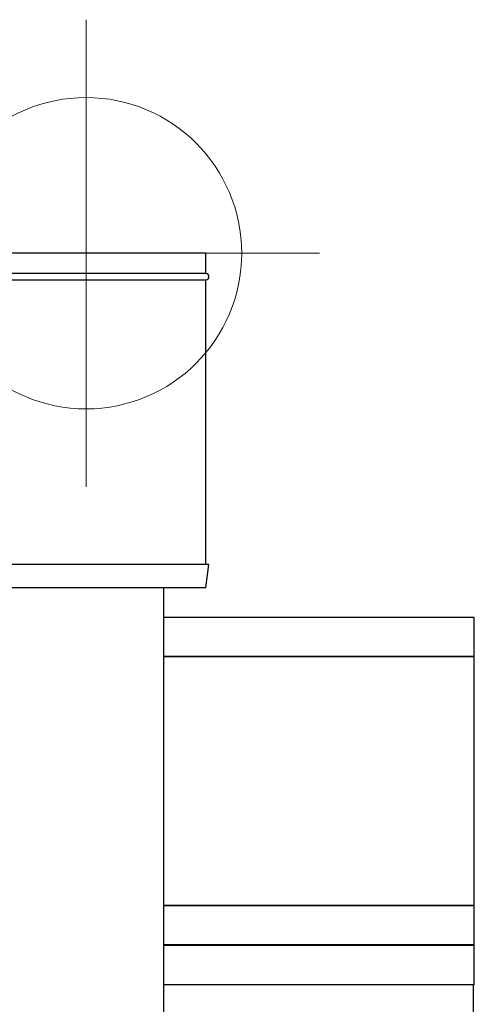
# Model space of a CAD drawing. Header units: millimetres. Extents: x -2387 to -1538, y -2875 to -366.
# Tile 7 of 7: x -1831 to -1538, y -998 to -366. Entities that reach past the tile are written whole.
import ezdxf

# ---------------------------------------------------------------- set-up
doc = ezdxf.new("R2010")
doc.units = ezdxf.units.MM
doc.header["$PDSIZE"] = -1

# ---------------------------------------------------------------- blocks, each defined once
blk = doc.blocks.new('Block6')
at = {"color": 7, "linetype": 'Continuous', "lineweight": 0}
for p, q in [((-3282.23, -691.57), (-3282.23, -991.57)), ((-3432.23, -841.57), (-3132.23, -841.57))]:
    blk.add_line(p, q, dxfattribs=at)
blk.add_circle((-3282.23, -841.57), 100, dxfattribs=at)
blk.add_point((-3282.23, -841.57), dxfattribs=at)

msp = doc.modelspace()

# ---------------------------------------------------------------- linework, layer by layer
at = {"color": 7, "linetype": 'Continuous', "lineweight": 30}
for p, q in [((-1787.99, -515.68), (-1864.99, -515.68)), ((-1710.99, -515.68), (-1787.99, -515.68)), ((-1710.99, -528.68), (-1710.99, -515.68)), ((-1787.99, -528.68), (-1864.99, -528.68)), ((-1710.99, -528.68), (-1787.99, -528.68)), ((-1864.99, -532.68), (-1710.99, -532.68)), ((-1710.99, -715.68), (-1710.99, -532.68)), ((-1787.99, -715.68), (-1866.99, -715.68)), ((-1708.99, -715.68), (-1787.99, -715.68)), ((-1710.99, -730.68), (-1708.99, -715.68)), ((-1787.99, -730.68), (-1864.99, -730.68)), ((-1710.99, -730.68), (-1787.99, -730.68)), ((-1737.99, -2479.12), (-1737.99, -730.68)), ((-1538.49, -749.61), (-1737.99, -749.61)), ((-1538.49, -774.81), (-1538.49, -749.61)), ((-1538.49, -774.81), (-1737.99, -774.81)), ((-1538.69, -775.01), (-1737.99, -775.01)), ((-1538.69, -775.01), (-1538.49, -774.81)), ((-1538.69, -934.61), (-1538.69, -775.01)), ((-1538.69, -934.61), (-1737.99, -934.61)), ((-1538.49, -934.81), (-1737.99, -934.81)), ((-1538.49, -934.81), (-1538.69, -934.61)), ((-1538.49, -960.01), (-1538.49, -934.81)), ((-1538.49, -960.01), (-1737.99, -960.01)), ((-1538.69, -960.21), (-1737.99, -960.21)), ((-1538.49, -960.41), (-1737.99, -960.41)), ((-1538.69, -960.21), (-1538.49, -960.01)), ((-1538.49, -960.41), (-1538.69, -960.21)), ((-1538.49, -985.61), (-1538.49, -960.41)), ((-1538.49, -985.61), (-1737.99, -985.61)), ((-1538.99, -2696.09), (-1538.99, -985.61))]:
    msp.add_line(p, q, dxfattribs=at)
msp.add_arc((-1710.99, -530.68), 2, 270, 90, dxfattribs=at)

# ---------------------------------------------------------------- block references
at = {"color": 7, "linetype": 'Continuous'}
msp.add_blockref('Block6', (1494.24, 325.89), dxfattribs=at)

doc.saveas('drawing.dxf')
